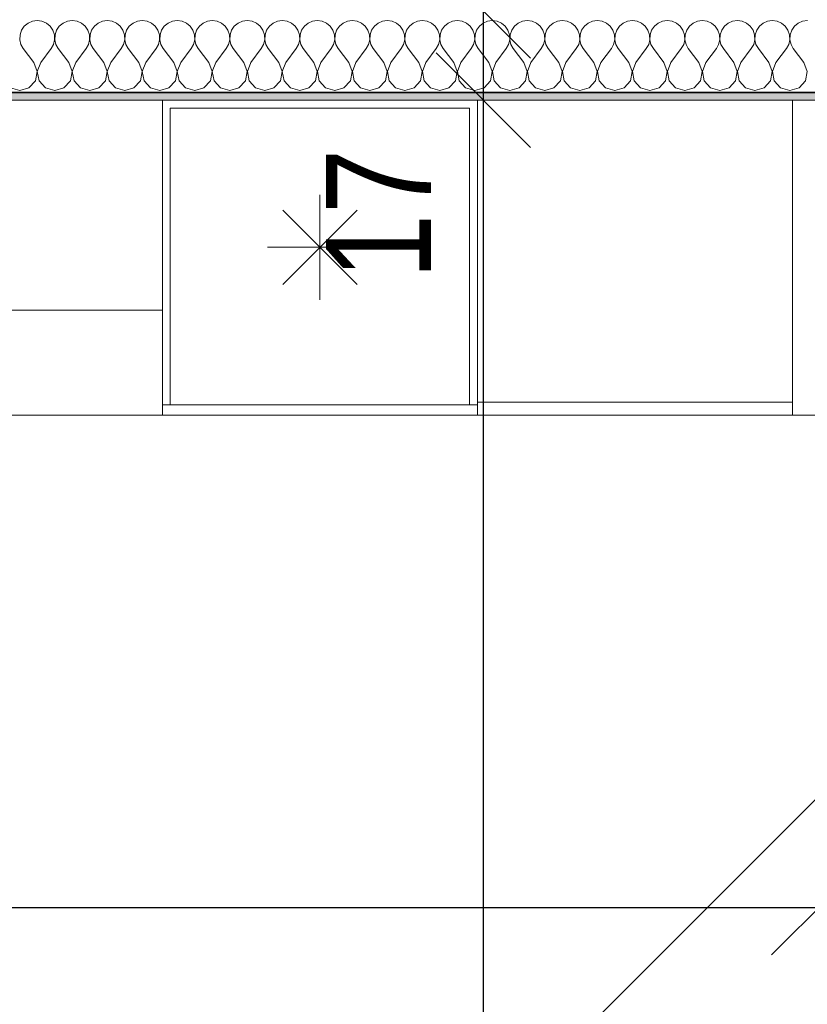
# Model space of a CAD drawing. Header units: metres. Extents: x -7.1 to 26.5, y -14.7 to 18.1.
# Tile 119 of 182: x 21.1 to 22.6, y 1.9 to 3.7. Entities that reach past the tile are written whole.
import ezdxf

# ---------------------------------------------------------------- set-up
doc = ezdxf.new("R2010")
doc.units = ezdxf.units.M
doc.header["$PDMODE"] = 65
doc.linetypes.add('AUSGEZOGEN', pattern=[0])
for name, color, linetype in [('XR$1$010 Fenster', 7, 'AUSGEZOGEN'), ('XR$1$015 Innenwände', 7, 'AUSGEZOGEN'), ('XR$1$015 Innenwände Schichttrennlinien', 7, 'AUSGEZOGEN'), ('XR$1$065 Möbel Einrichtung', 7, 'AUSGEZOGEN'), ('XR$1$080 Raumdefinitionen Kontur', 7, 'AUSGEZOGEN'), ('XR$2$105 Bemassungen 100', 7, 'AUSGEZOGEN'), ('XR$3$015 Innenwände Bauteilschraffuren', 7, 'AUSGEZOGEN')]:
    doc.layers.add(name, color=color, linetype=linetype)
doc.styles.add('ARIAL', font='arial.ttf')
doc.dimstyles.new('DIMSTYLE_3', dxfattribs={"dimtxt": 0.2, "dimasz": 0.3, "dimexe": 0, "dimexo": 0, "dimgap": 0.1, "dimtad": 2, "dimrnd": 0.005, "dimzin": 4, "dimdsep": 46, "dimtxsty": 'ARIAL', "dimblk1": 'ALL_ML_STRICH', "dimblk2": 'ALL_ML_STRICH', "dimsah": 1, "dimcen": 0, "dimclrd": 7, "dimclre": 7, "dimclrt": 7, "dimadec": 0, "dimazin": 0, "dimtfac": 1, "dimtdec": 0, "dimtix": 1, "dimtmove": 2, "dimatfit": 3, "dimfxl": 0, "dimtzin": 0, "dimlwd": 0, "dimlwe": 18, "dimarcsym": 0})
doc.dimstyles.new('DIMSTYLE_7', dxfattribs={"dimtxt": 0.2, "dimasz": 0.3, "dimexe": 0, "dimexo": 0, "dimgap": 0.1, "dimtad": 2, "dimdec": 1, "dimlfac": 100, "dimrnd": 0.5, "dimzin": 4, "dimdsep": 46, "dimtxsty": 'ARIAL', "dimblk1": 'ALL_ML_STRICH', "dimblk2": 'ALL_ML_STRICH', "dimsah": 1, "dimcen": 0, "dimclrd": 7, "dimclre": 7, "dimclrt": 7, "dimadec": 0, "dimazin": 0, "dimtfac": 1, "dimtdec": 0, "dimtix": 1, "dimtmove": 2, "dimatfit": 3, "dimfxl": 0, "dimtvp": 1.2, "dimtzin": 0, "dimlwd": 0, "dimlwe": 18, "dimarcsym": 0})

# ---------------------------------------------------------------- blocks, each defined once
blk = doc.blocks.new('ALL_ML_STRICH')
at = {"color": 0, "linetype": 'ByBlock', "lineweight": -2}
for p, q in [((0, -0.5), (0, 0.5)), ((-0.3, -0.3), (0.3, 0.3)), ((-1, 0), (0.5, 0))]:
    blk.add_line(p, q, dxfattribs=at)
blk = doc.blocks.new('*D156')
at = {"layer": 'DEFPOINTS', "color": 7, "linetype": 'AUSGEZOGEN', "lineweight": 18, "transparency": 16777216}
for p in [(18.6318, 2.3555), (22.6218, 2.1433), (18.6318, 2.0461)]:
    blk.add_point(p, dxfattribs=at)
at = {"layer": 'XR$2$105 Bemassungen 100', "color": 7, "linetype": 'AUSGEZOGEN', "lineweight": -2, "transparency": 16777216}
for p, q in [((18.6318, 2.6261), (18.6318, 2.0461)), ((18.6318, 2.0461), (22.6218, 2.0461)), ((22.6218, 2.0461), (22.6218, 2.0461))]:
    blk.add_line(p, q, dxfattribs=at)
at = {"layer": 'XR$2$105 Bemassungen 100', "color": 7, "linetype": 'AUSGEZOGEN', "lineweight": 18, "transparency": 16777216, "xscale": 0.3, "yscale": 0.3, "zscale": 0.3, "rotation": 180}
blk.add_blockref('ALL_ML_STRICH', (18.6318, 2.0461), dxfattribs=at)
at = {"layer": 'XR$2$105 Bemassungen 100', "color": 7, "linetype": 'AUSGEZOGEN', "lineweight": 18, "transparency": 16777216, "xscale": 0.3, "yscale": 0.3, "zscale": 0.3}
blk.add_blockref('ALL_ML_STRICH', (22.6218, 2.0461), dxfattribs=at)
at = {"layer": 'XR$2$105 Bemassungen 100', "color": 7, "linetype": 'AUSGEZOGEN', "lineweight": 18, "transparency": 16777216, "insert": (20.6382, 2.2496), "char_height": 0.2, "width": 0.64, "attachment_point": 5, "style": 'ARIAL'}
blk.add_mtext('\\W0.80;\\A1;{\\A1;{3.99\\H0.132000;\\S^ ;}}', dxfattribs=at)
blk = doc.blocks.new('*D214')
at = {"layer": 'DEFPOINTS', "color": 7, "linetype": 'AUSGEZOGEN', "lineweight": 18, "transparency": 16777216}
for p in [(22.1052, 3.5835), (21.983, -3.6465), (22.0994, -3.6465)]:
    blk.add_point(p, dxfattribs=at)
at = {"layer": 'XR$2$105 Bemassungen 100', "color": 7, "linetype": 'AUSGEZOGEN', "lineweight": -2, "transparency": 16777216}
for p, q in [((21.983, 3.5835), (21.983, 3.5835)), ((21.983, -3.6465), (21.983, 3.5835)), ((21.983, -3.6465), (21.983, -3.6465))]:
    blk.add_line(p, q, dxfattribs=at)
at = {"layer": 'XR$2$105 Bemassungen 100', "color": 7, "linetype": 'AUSGEZOGEN', "lineweight": 18, "transparency": 16777216, "xscale": 0.3, "yscale": 0.3, "zscale": 0.3}
for p, rotation in [((21.983, 3.5835), 90), ((21.983, -3.6465), 270)]:
    blk.add_blockref('ALL_ML_STRICH', p, dxfattribs=dict(at, rotation=rotation))
at = {"layer": 'XR$2$105 Bemassungen 100', "color": 7, "linetype": 'AUSGEZOGEN', "lineweight": 18, "transparency": 16777216, "insert": (21.7795, -0.0199), "char_height": 0.2, "width": 0.64, "attachment_point": 5, "rotation": 90, "style": 'ARIAL'}
blk.add_mtext('\\W0.80;\\A1;{\\A1;{7.23\\H0.132000;\\S^ ;}}', dxfattribs=at)
blk = doc.blocks.new('*D215')
at = {"layer": 'DEFPOINTS', "color": 7, "linetype": 'AUSGEZOGEN', "lineweight": 18, "transparency": 16777216}
for p in [(22.1359, 3.7535), (21.983, 3.5835), (22.1052, 3.5835)]:
    blk.add_point(p, dxfattribs=at)
at = {"layer": 'XR$2$105 Bemassungen 100', "color": 7, "linetype": 'AUSGEZOGEN', "lineweight": -2, "transparency": 16777216}
for p, q in [((21.983, 3.7535), (21.983, 3.7535)), ((21.983, 3.5835), (21.983, 3.7535)), ((21.983, 3.5835), (21.983, 3.5835))]:
    blk.add_line(p, q, dxfattribs=at)
at = {"layer": 'XR$2$105 Bemassungen 100', "color": 7, "linetype": 'AUSGEZOGEN', "lineweight": 18, "transparency": 16777216, "xscale": 0.3, "yscale": 0.3, "zscale": 0.3}
for p, rotation in [((21.983, 3.7535), 90), ((21.983, 3.5835), 270)]:
    blk.add_blockref('ALL_ML_STRICH', p, dxfattribs=dict(at, rotation=rotation))
at = {"layer": 'XR$2$105 Bemassungen 100', "color": 7, "linetype": 'AUSGEZOGEN', "lineweight": 18, "transparency": 16777216, "insert": (21.783, 3.367), "char_height": 0.2, "width": 0.64, "attachment_point": 5, "rotation": 90, "style": 'ARIAL'}
blk.add_mtext('\\W0.80;\\A1;{\\A1;{17\\H0.132000;\\S^ ;}}', dxfattribs=at)
blk = doc.blocks.new('*D216')
at = {"layer": 'DEFPOINTS', "color": 7, "linetype": 'AUSGEZOGEN', "lineweight": 18, "transparency": 16777216}
for p in [(22.0127, 6.6135), (21.983, 3.7535), (22.1359, 3.7535)]:
    blk.add_point(p, dxfattribs=at)
at = {"layer": 'XR$2$105 Bemassungen 100', "color": 7, "linetype": 'AUSGEZOGEN', "lineweight": -2, "transparency": 16777216}
for p, q in [((21.983, 6.6135), (21.983, 6.6135)), ((21.983, 3.7535), (21.983, 6.6135)), ((21.983, 3.7535), (21.983, 3.7535))]:
    blk.add_line(p, q, dxfattribs=at)
at = {"layer": 'XR$2$105 Bemassungen 100', "color": 7, "linetype": 'AUSGEZOGEN', "lineweight": 18, "transparency": 16777216, "xscale": 0.3, "yscale": 0.3, "zscale": 0.3}
for p, rotation in [((21.983, 6.6135), 90), ((21.983, 3.7535), 270)]:
    blk.add_blockref('ALL_ML_STRICH', p, dxfattribs=dict(at, rotation=rotation))
at = {"layer": 'XR$2$105 Bemassungen 100', "color": 7, "linetype": 'AUSGEZOGEN', "lineweight": 18, "transparency": 16777216, "insert": (21.7796, 5.1951), "char_height": 0.2, "width": 0.64, "attachment_point": 5, "rotation": 90, "style": 'ARIAL'}
blk.add_mtext('\\W0.80;\\A1;{\\A1;{2.86\\H0.132000;\\S^ ;}}', dxfattribs=at)
blk = doc.blocks.new('COMPLEXOBJECT_229')
at = {"layer": 'XR$3$015 Innenwände Bauteilschraffuren', "color": 8, "linetype": 'AUSGEZOGEN', "lineweight": 13, "transparency": 33554687}
for p, q in [((21.1242, 3.7339), (21.1158, 3.7302)), ((21.1333, 3.7352), (21.1242, 3.7339)), ((21.1424, 3.7339), (21.1333, 3.7352)), ((21.1509, 3.7302), (21.1424, 3.7339)), ((21.1909, 3.7339), (21.1825, 3.7302)), ((21.2, 3.7352), (21.1909, 3.7339)), ((21.2091, 3.7339), (21.2, 3.7352)), ((21.2175, 3.7302), (21.2091, 3.7339)), ((21.2576, 3.7339), (21.2491, 3.7302)), ((21.2667, 3.7352), (21.2576, 3.7339)), ((21.2758, 3.7339), (21.2667, 3.7352)), ((21.2842, 3.7302), (21.2758, 3.7339)), ((21.3242, 3.7339), (21.3158, 3.7302)), ((21.3333, 3.7352), (21.3242, 3.7339)), ((21.3424, 3.7339), (21.3333, 3.7352)), ((21.3509, 3.7302), (21.3424, 3.7339)), ((21.3909, 3.7339), (21.3825, 3.7302)), ((21.4, 3.7352), (21.3909, 3.7339)), ((21.4091, 3.7339), (21.4, 3.7352)), ((21.4175, 3.7302), (21.4091, 3.7339)), ((21.4576, 3.7339), (21.4491, 3.7302)), ((21.4667, 3.7352), (21.4576, 3.7339)), ((21.4758, 3.7339), (21.4667, 3.7352)), ((21.4842, 3.7302), (21.4758, 3.7339)), ((21.5242, 3.7339), (21.5158, 3.7302)), ((21.5333, 3.7352), (21.5242, 3.7339)), ((21.5424, 3.7339), (21.5333, 3.7352)), ((21.5509, 3.7302), (21.5424, 3.7339)), ((21.5909, 3.7339), (21.5825, 3.7302)), ((21.6, 3.7352), (21.5909, 3.7339)), ((21.6091, 3.7339), (21.6, 3.7352)), ((21.6175, 3.7302), (21.6091, 3.7339)), ((21.6576, 3.7339), (21.6491, 3.7302)), ((21.6667, 3.7352), (21.6576, 3.7339)), ((21.6758, 3.7339), (21.6667, 3.7352)), ((21.6842, 3.7302), (21.6758, 3.7339)), ((21.7242, 3.7339), (21.7158, 3.7302)), ((21.7333, 3.7352), (21.7242, 3.7339)), ((21.7424, 3.7339), (21.7333, 3.7352)), ((21.7509, 3.7302), (21.7424, 3.7339)), ((21.7909, 3.7339), (21.7825, 3.7302)), ((21.8, 3.7352), (21.7909, 3.7339)), ((21.8091, 3.7339), (21.8, 3.7352)), ((21.8175, 3.7302), (21.8091, 3.7339)), ((21.8576, 3.7339), (21.8491, 3.7302)), ((21.8667, 3.7352), (21.8576, 3.7339)), ((21.8758, 3.7339), (21.8667, 3.7352)), ((21.8842, 3.7302), (21.8758, 3.7339)), ((21.9242, 3.7339), (21.9158, 3.7302)), ((21.9333, 3.7352), (21.9242, 3.7339)), ((21.9424, 3.7339), (21.9333, 3.7352)), ((21.9509, 3.7302), (21.9424, 3.7339)), ((21.9909, 3.7339), (21.9825, 3.7302)), ((22, 3.7352), (21.9909, 3.7339)), ((22.0091, 3.7339), (22, 3.7352)), ((22.0175, 3.7302), (22.0091, 3.7339)), ((22.0576, 3.7339), (22.0491, 3.7302)), ((22.0667, 3.7352), (22.0576, 3.7339)), ((22.0758, 3.7339), (22.0667, 3.7352)), ((22.0842, 3.7302), (22.0758, 3.7339)), ((22.1242, 3.7339), (22.1158, 3.7302)), ((22.1333, 3.7352), (22.1242, 3.7339)), ((22.1424, 3.7339), (22.1333, 3.7352)), ((22.1509, 3.7302), (22.1424, 3.7339)), ((22.1909, 3.7339), (22.1825, 3.7302)), ((22.2, 3.7352), (22.1909, 3.7339)), ((22.2091, 3.7339), (22.2, 3.7352)), ((22.2175, 3.7302), (22.2091, 3.7339)), ((22.2576, 3.7339), (22.2491, 3.7302)), ((22.2667, 3.7352), (22.2576, 3.7339)), ((22.2758, 3.7339), (22.2667, 3.7352)), ((22.2842, 3.7302), (22.2758, 3.7339)), ((22.3242, 3.7339), (22.3158, 3.7302)), ((22.3333, 3.7352), (22.3242, 3.7339)), ((22.3424, 3.7339), (22.3333, 3.7352)), ((22.3509, 3.7302), (22.3424, 3.7339)), ((22.3909, 3.7339), (22.3825, 3.7302)), ((22.4, 3.7352), (22.3909, 3.7339)), ((22.4091, 3.7339), (22.4, 3.7352)), ((22.4175, 3.7302), (22.4091, 3.7339)), ((22.4576, 3.7339), (22.4491, 3.7302)), ((22.4667, 3.7352), (22.4576, 3.7339)), ((22.4758, 3.7339), (22.4667, 3.7352)), ((22.4842, 3.7302), (22.4758, 3.7339)), ((22.5242, 3.7339), (22.5158, 3.7302)), ((22.5333, 3.7352), (22.5242, 3.7339)), ((22.5424, 3.7339), (22.5333, 3.7352)), ((22.5509, 3.7302), (22.5424, 3.7339)), ((22.5909, 3.7339), (22.5825, 3.7302)), ((22.6, 3.7352), (22.5909, 3.7339)), ((21.1035, 3.7167), (21.1006, 3.708)), ((21.1087, 3.7243), (21.1035, 3.7167)), ((21.1158, 3.7302), (21.1087, 3.7243)), ((21.1579, 3.7243), (21.1509, 3.7302)), ((21.1631, 3.7167), (21.1579, 3.7243)), ((21.1661, 3.708), (21.1631, 3.7167)), ((21.1702, 3.7167), (21.1672, 3.708)), ((21.1754, 3.7243), (21.1702, 3.7167)), ((21.1825, 3.7302), (21.1754, 3.7243)), ((21.2246, 3.7243), (21.2175, 3.7302)), ((21.2298, 3.7167), (21.2246, 3.7243)), ((21.2328, 3.708), (21.2298, 3.7167)), ((21.2369, 3.7167), (21.2339, 3.708)), ((21.2421, 3.7243), (21.2369, 3.7167)), ((21.2491, 3.7302), (21.2421, 3.7243)), ((21.2913, 3.7243), (21.2842, 3.7302)), ((21.2965, 3.7167), (21.2913, 3.7243)), ((21.2994, 3.708), (21.2965, 3.7167)), ((21.3035, 3.7167), (21.3006, 3.708)), ((21.3087, 3.7243), (21.3035, 3.7167)), ((21.3158, 3.7302), (21.3087, 3.7243)), ((21.3579, 3.7243), (21.3509, 3.7302)), ((21.3631, 3.7167), (21.3579, 3.7243)), ((21.3661, 3.708), (21.3631, 3.7167)), ((21.3702, 3.7167), (21.3672, 3.708)), ((21.3754, 3.7243), (21.3702, 3.7167)), ((21.3825, 3.7302), (21.3754, 3.7243)), ((21.4246, 3.7243), (21.4175, 3.7302)), ((21.4298, 3.7167), (21.4246, 3.7243)), ((21.4328, 3.708), (21.4298, 3.7167)), ((21.4369, 3.7167), (21.4339, 3.708)), ((21.4421, 3.7243), (21.4369, 3.7167)), ((21.4491, 3.7302), (21.4421, 3.7243)), ((21.4913, 3.7243), (21.4842, 3.7302)), ((21.4965, 3.7167), (21.4913, 3.7243)), ((21.4994, 3.708), (21.4965, 3.7167)), ((21.5035, 3.7167), (21.5006, 3.708)), ((21.5087, 3.7243), (21.5035, 3.7167)), ((21.5158, 3.7302), (21.5087, 3.7243)), ((21.5579, 3.7243), (21.5509, 3.7302)), ((21.5631, 3.7167), (21.5579, 3.7243)), ((21.5661, 3.708), (21.5631, 3.7167)), ((21.5702, 3.7167), (21.5672, 3.708)), ((21.5754, 3.7243), (21.5702, 3.7167)), ((21.5825, 3.7302), (21.5754, 3.7243)), ((21.6246, 3.7243), (21.6175, 3.7302)), ((21.6298, 3.7167), (21.6246, 3.7243)), ((21.6328, 3.708), (21.6298, 3.7167)), ((21.6369, 3.7167), (21.6339, 3.708)), ((21.6421, 3.7243), (21.6369, 3.7167)), ((21.6491, 3.7302), (21.6421, 3.7243)), ((21.6913, 3.7243), (21.6842, 3.7302)), ((21.6965, 3.7167), (21.6913, 3.7243)), ((21.6994, 3.708), (21.6965, 3.7167)), ((21.7035, 3.7167), (21.7006, 3.708)), ((21.7087, 3.7243), (21.7035, 3.7167)), ((21.7158, 3.7302), (21.7087, 3.7243)), ((21.7579, 3.7243), (21.7509, 3.7302)), ((21.7631, 3.7167), (21.7579, 3.7243)), ((21.7661, 3.708), (21.7631, 3.7167)), ((21.7702, 3.7167), (21.7672, 3.708)), ((21.7754, 3.7243), (21.7702, 3.7167)), ((21.7825, 3.7302), (21.7754, 3.7243)), ((21.8246, 3.7243), (21.8175, 3.7302)), ((21.8298, 3.7167), (21.8246, 3.7243)), ((21.8328, 3.708), (21.8298, 3.7167)), ((21.8369, 3.7167), (21.8339, 3.708)), ((21.8421, 3.7243), (21.8369, 3.7167)), ((21.8491, 3.7302), (21.8421, 3.7243)), ((21.8913, 3.7243), (21.8842, 3.7302)), ((21.8965, 3.7167), (21.8913, 3.7243)), ((21.8994, 3.708), (21.8965, 3.7167)), ((21.9035, 3.7167), (21.9006, 3.708)), ((21.9087, 3.7243), (21.9035, 3.7167)), ((21.9158, 3.7302), (21.9087, 3.7243)), ((21.9579, 3.7243), (21.9509, 3.7302)), ((21.9631, 3.7167), (21.9579, 3.7243)), ((21.9661, 3.708), (21.9631, 3.7167)), ((21.9702, 3.7167), (21.9672, 3.708)), ((21.9754, 3.7243), (21.9702, 3.7167)), ((21.9825, 3.7302), (21.9754, 3.7243)), ((22.0246, 3.7243), (22.0175, 3.7302)), ((22.0298, 3.7167), (22.0246, 3.7243)), ((22.0328, 3.708), (22.0298, 3.7167)), ((22.0369, 3.7167), (22.0339, 3.708)), ((22.0421, 3.7243), (22.0369, 3.7167)), ((22.0491, 3.7302), (22.0421, 3.7243)), ((22.0913, 3.7243), (22.0842, 3.7302)), ((22.0965, 3.7167), (22.0913, 3.7243)), ((22.0994, 3.708), (22.0965, 3.7167)), ((22.1035, 3.7167), (22.1006, 3.708)), ((22.1087, 3.7243), (22.1035, 3.7167)), ((22.1158, 3.7302), (22.1087, 3.7243)), ((22.1579, 3.7243), (22.1509, 3.7302)), ((22.1631, 3.7167), (22.1579, 3.7243)), ((22.1661, 3.708), (22.1631, 3.7167)), ((22.1702, 3.7167), (22.1672, 3.708)), ((22.1754, 3.7243), (22.1702, 3.7167)), ((22.1825, 3.7302), (22.1754, 3.7243)), ((22.2246, 3.7243), (22.2175, 3.7302)), ((22.2298, 3.7167), (22.2246, 3.7243)), ((22.2328, 3.708), (22.2298, 3.7167)), ((22.2369, 3.7167), (22.2339, 3.708)), ((22.2421, 3.7243), (22.2369, 3.7167)), ((22.2491, 3.7302), (22.2421, 3.7243)), ((22.2913, 3.7243), (22.2842, 3.7302)), ((22.2965, 3.7167), (22.2913, 3.7243)), ((22.2994, 3.708), (22.2965, 3.7167)), ((22.3035, 3.7167), (22.3006, 3.708)), ((22.3087, 3.7243), (22.3035, 3.7167)), ((22.3158, 3.7302), (22.3087, 3.7243)), ((22.3579, 3.7243), (22.3509, 3.7302)), ((22.3631, 3.7167), (22.3579, 3.7243)), ((22.3661, 3.708), (22.3631, 3.7167)), ((22.3702, 3.7167), (22.3672, 3.708)), ((22.3754, 3.7243), (22.3702, 3.7167)), ((22.3825, 3.7302), (22.3754, 3.7243)), ((22.4246, 3.7243), (22.4175, 3.7302)), ((22.4298, 3.7167), (22.4246, 3.7243)), ((22.4328, 3.708), (22.4298, 3.7167)), ((22.4369, 3.7167), (22.4339, 3.708)), ((22.4421, 3.7243), (22.4369, 3.7167)), ((22.4491, 3.7302), (22.4421, 3.7243)), ((22.4913, 3.7243), (22.4842, 3.7302)), ((22.4965, 3.7167), (22.4913, 3.7243)), ((22.4994, 3.708), (22.4965, 3.7167)), ((22.5035, 3.7167), (22.5006, 3.708)), ((22.5087, 3.7243), (22.5035, 3.7167)), ((22.5158, 3.7302), (22.5087, 3.7243)), ((22.5579, 3.7243), (22.5509, 3.7302)), ((22.5631, 3.7167), (22.5579, 3.7243)), ((22.5661, 3.708), (22.5631, 3.7167)), ((22.5702, 3.7167), (22.5672, 3.708)), ((22.5754, 3.7243), (22.5702, 3.7167)), ((22.5825, 3.7302), (22.5754, 3.7243)), ((21.1006, 3.708), (21.1001, 3.6988)), ((21.1001, 3.6988), (21.1022, 3.6899)), ((21.1645, 3.6899), (21.1665, 3.6988)), ((21.1665, 3.6988), (21.1661, 3.708)), ((21.1672, 3.708), (21.1668, 3.6988)), ((21.1668, 3.6988), (21.1689, 3.6899)), ((21.2311, 3.6899), (21.2332, 3.6988)), ((21.2332, 3.6988), (21.2328, 3.708)), ((21.2339, 3.708), (21.2335, 3.6988)), ((21.2335, 3.6988), (21.2355, 3.6899)), ((21.2978, 3.6899), (21.2999, 3.6988)), ((21.2999, 3.6988), (21.2994, 3.708)), ((21.3006, 3.708), (21.3001, 3.6988)), ((21.3001, 3.6988), (21.3022, 3.6899)), ((21.3645, 3.6899), (21.3665, 3.6988)), ((21.3665, 3.6988), (21.3661, 3.708)), ((21.3672, 3.708), (21.3668, 3.6988)), ((21.3668, 3.6988), (21.3689, 3.6899)), ((21.4311, 3.6899), (21.4332, 3.6988)), ((21.4332, 3.6988), (21.4328, 3.708)), ((21.4339, 3.708), (21.4335, 3.6988)), ((21.4335, 3.6988), (21.4355, 3.6899)), ((21.4978, 3.6899), (21.4999, 3.6988)), ((21.4999, 3.6988), (21.4994, 3.708)), ((21.5006, 3.708), (21.5001, 3.6988)), ((21.5001, 3.6988), (21.5022, 3.6899)), ((21.5645, 3.6899), (21.5665, 3.6988)), ((21.5665, 3.6988), (21.5661, 3.708)), ((21.5672, 3.708), (21.5668, 3.6988)), ((21.5668, 3.6988), (21.5689, 3.6899)), ((21.6311, 3.6899), (21.6332, 3.6988)), ((21.6332, 3.6988), (21.6328, 3.708)), ((21.6339, 3.708), (21.6335, 3.6988)), ((21.6335, 3.6988), (21.6355, 3.6899)), ((21.6978, 3.6899), (21.6999, 3.6988)), ((21.6999, 3.6988), (21.6994, 3.708)), ((21.7006, 3.708), (21.7001, 3.6988)), ((21.7001, 3.6988), (21.7022, 3.6899)), ((21.7645, 3.6899), (21.7665, 3.6988)), ((21.7665, 3.6988), (21.7661, 3.708)), ((21.7672, 3.708), (21.7668, 3.6988)), ((21.7668, 3.6988), (21.7689, 3.6899)), ((21.8311, 3.6899), (21.8332, 3.6988)), ((21.8332, 3.6988), (21.8328, 3.708)), ((21.8339, 3.708), (21.8335, 3.6988)), ((21.8335, 3.6988), (21.8355, 3.6899)), ((21.8978, 3.6899), (21.8999, 3.6988)), ((21.8999, 3.6988), (21.8994, 3.708)), ((21.9006, 3.708), (21.9001, 3.6988)), ((21.9001, 3.6988), (21.9022, 3.6899)), ((21.9645, 3.6899), (21.9665, 3.6988)), ((21.9665, 3.6988), (21.9661, 3.708)), ((21.9672, 3.708), (21.9668, 3.6988)), ((21.9668, 3.6988), (21.9689, 3.6899)), ((22.0311, 3.6899), (22.0332, 3.6988)), ((22.0332, 3.6988), (22.0328, 3.708)), ((22.0339, 3.708), (22.0335, 3.6988)), ((22.0335, 3.6988), (22.0355, 3.6899)), ((22.0978, 3.6899), (22.0999, 3.6988)), ((22.0999, 3.6988), (22.0994, 3.708)), ((22.1006, 3.708), (22.1001, 3.6988)), ((22.1001, 3.6988), (22.1022, 3.6899)), ((22.1645, 3.6899), (22.1665, 3.6988)), ((22.1665, 3.6988), (22.1661, 3.708)), ((22.1672, 3.708), (22.1668, 3.6988)), ((22.1668, 3.6988), (22.1689, 3.6899)), ((22.2311, 3.6899), (22.2332, 3.6988)), ((22.2332, 3.6988), (22.2328, 3.708)), ((22.2339, 3.708), (22.2335, 3.6988)), ((22.2335, 3.6988), (22.2355, 3.6899)), ((22.2978, 3.6899), (22.2999, 3.6988)), ((22.2999, 3.6988), (22.2994, 3.708)), ((22.3006, 3.708), (22.3001, 3.6988)), ((22.3001, 3.6988), (22.3022, 3.6899)), ((22.3645, 3.6899), (22.3665, 3.6988)), ((22.3665, 3.6988), (22.3661, 3.708)), ((22.3672, 3.708), (22.3668, 3.6988)), ((22.3668, 3.6988), (22.3689, 3.6899)), ((22.4311, 3.6899), (22.4332, 3.6988)), ((22.4332, 3.6988), (22.4328, 3.708)), ((22.4339, 3.708), (22.4335, 3.6988)), ((22.4335, 3.6988), (22.4355, 3.6899)), ((22.4978, 3.6899), (22.4999, 3.6988)), ((22.4999, 3.6988), (22.4994, 3.708)), ((22.5006, 3.708), (22.5001, 3.6988)), ((22.5001, 3.6988), (22.5022, 3.6899)), ((22.5645, 3.6899), (22.5665, 3.6988)), ((22.5665, 3.6988), (22.5661, 3.708)), ((22.5672, 3.708), (22.5668, 3.6988)), ((22.5668, 3.6988), (22.5689, 3.6899)), ((21.1022, 3.6899), (21.1067, 3.6818)), ((21.1267, 3.6552), (21.1067, 3.6818)), ((21.14, 3.6552), (21.16, 3.6818)), ((21.16, 3.6818), (21.1645, 3.6899)), ((21.1689, 3.6899), (21.1733, 3.6818)), ((21.1933, 3.6552), (21.1733, 3.6818)), ((21.2067, 3.6552), (21.2267, 3.6818)), ((21.2267, 3.6818), (21.2311, 3.6899)), ((21.2355, 3.6899), (21.24, 3.6818)), ((21.26, 3.6552), (21.24, 3.6818)), ((21.2733, 3.6552), (21.2933, 3.6818)), ((21.2933, 3.6818), (21.2978, 3.6899)), ((21.3022, 3.6899), (21.3067, 3.6818)), ((21.3267, 3.6552), (21.3067, 3.6818)), ((21.34, 3.6552), (21.36, 3.6818)), ((21.36, 3.6818), (21.3645, 3.6899)), ((21.3689, 3.6899), (21.3733, 3.6818)), ((21.3933, 3.6552), (21.3733, 3.6818)), ((21.4067, 3.6552), (21.4267, 3.6818)), ((21.4267, 3.6818), (21.4311, 3.6899)), ((21.4355, 3.6899), (21.44, 3.6818)), ((21.46, 3.6552), (21.44, 3.6818)), ((21.4733, 3.6552), (21.4933, 3.6818)), ((21.4933, 3.6818), (21.4978, 3.6899)), ((21.5022, 3.6899), (21.5067, 3.6818)), ((21.5267, 3.6552), (21.5067, 3.6818)), ((21.54, 3.6552), (21.56, 3.6818)), ((21.56, 3.6818), (21.5645, 3.6899)), ((21.5689, 3.6899), (21.5733, 3.6818)), ((21.5933, 3.6552), (21.5733, 3.6818)), ((21.6067, 3.6552), (21.6267, 3.6818)), ((21.6267, 3.6818), (21.6311, 3.6899)), ((21.6355, 3.6899), (21.64, 3.6818)), ((21.66, 3.6552), (21.64, 3.6818)), ((21.6733, 3.6552), (21.6933, 3.6818)), ((21.6933, 3.6818), (21.6978, 3.6899)), ((21.7022, 3.6899), (21.7067, 3.6818)), ((21.7267, 3.6552), (21.7067, 3.6818)), ((21.74, 3.6552), (21.76, 3.6818)), ((21.76, 3.6818), (21.7645, 3.6899)), ((21.7689, 3.6899), (21.7733, 3.6818)), ((21.7933, 3.6552), (21.7733, 3.6818)), ((21.8067, 3.6552), (21.8267, 3.6818)), ((21.8267, 3.6818), (21.8311, 3.6899)), ((21.8355, 3.6899), (21.84, 3.6818)), ((21.86, 3.6552), (21.84, 3.6818)), ((21.8733, 3.6552), (21.8933, 3.6818)), ((21.8933, 3.6818), (21.8978, 3.6899)), ((21.9022, 3.6899), (21.9067, 3.6818)), ((21.9267, 3.6552), (21.9067, 3.6818)), ((21.94, 3.6552), (21.96, 3.6818)), ((21.96, 3.6818), (21.9645, 3.6899)), ((21.9689, 3.6899), (21.9733, 3.6818)), ((21.9933, 3.6552), (21.9733, 3.6818)), ((22.0067, 3.6552), (22.0267, 3.6818)), ((22.0267, 3.6818), (22.0311, 3.6899)), ((22.0355, 3.6899), (22.04, 3.6818)), ((22.06, 3.6552), (22.04, 3.6818)), ((22.0733, 3.6552), (22.0933, 3.6818)), ((22.0933, 3.6818), (22.0978, 3.6899)), ((22.1022, 3.6899), (22.1067, 3.6818)), ((22.1267, 3.6552), (22.1067, 3.6818)), ((22.14, 3.6552), (22.16, 3.6818)), ((22.16, 3.6818), (22.1645, 3.6899)), ((22.1689, 3.6899), (22.1733, 3.6818)), ((22.1933, 3.6552), (22.1733, 3.6818)), ((22.2067, 3.6552), (22.2267, 3.6818)), ((22.2267, 3.6818), (22.2311, 3.6899)), ((22.2355, 3.6899), (22.24, 3.6818)), ((22.26, 3.6552), (22.24, 3.6818)), ((22.2733, 3.6552), (22.2933, 3.6818)), ((22.2933, 3.6818), (22.2978, 3.6899)), ((22.3022, 3.6899), (22.3067, 3.6818)), ((22.3267, 3.6552), (22.3067, 3.6818)), ((22.34, 3.6552), (22.36, 3.6818)), ((22.36, 3.6818), (22.3645, 3.6899)), ((22.3689, 3.6899), (22.3733, 3.6818)), ((22.3933, 3.6552), (22.3733, 3.6818)), ((22.4067, 3.6552), (22.4267, 3.6818)), ((22.4267, 3.6818), (22.4311, 3.6899)), ((22.4355, 3.6899), (22.44, 3.6818)), ((22.46, 3.6552), (22.44, 3.6818)), ((22.4733, 3.6552), (22.4933, 3.6818)), ((22.4933, 3.6818), (22.4978, 3.6899)), ((22.5022, 3.6899), (22.5067, 3.6818)), ((22.5267, 3.6552), (22.5067, 3.6818)), ((22.54, 3.6552), (22.56, 3.6818)), ((22.56, 3.6818), (22.5645, 3.6899)), ((22.5689, 3.6899), (22.5733, 3.6818)), ((22.5933, 3.6552), (22.5733, 3.6818)), ((21.1332, 3.6382), (21.1267, 3.6552)), ((21.1298, 3.6203), (21.1332, 3.6382)), ((21.14, 3.6552), (21.1335, 3.6382)), ((21.1335, 3.6382), (21.1369, 3.6203)), ((21.1999, 3.6382), (21.1933, 3.6552)), ((21.1965, 3.6203), (21.1999, 3.6382)), ((21.2067, 3.6552), (21.2001, 3.6382)), ((21.2001, 3.6382), (21.2035, 3.6203)), ((21.2665, 3.6382), (21.26, 3.6552)), ((21.2631, 3.6203), (21.2665, 3.6382)), ((21.2733, 3.6552), (21.2668, 3.6382)), ((21.2668, 3.6382), (21.2702, 3.6203)), ((21.3332, 3.6382), (21.3267, 3.6552)), ((21.3298, 3.6203), (21.3332, 3.6382)), ((21.34, 3.6552), (21.3335, 3.6382)), ((21.3335, 3.6382), (21.3369, 3.6203)), ((21.3999, 3.6382), (21.3933, 3.6552)), ((21.3965, 3.6203), (21.3999, 3.6382)), ((21.4067, 3.6552), (21.4001, 3.6382)), ((21.4001, 3.6382), (21.4035, 3.6203)), ((21.4665, 3.6382), (21.46, 3.6552)), ((21.4631, 3.6203), (21.4665, 3.6382)), ((21.4733, 3.6552), (21.4668, 3.6382)), ((21.4668, 3.6382), (21.4702, 3.6203)), ((21.5332, 3.6382), (21.5267, 3.6552)), ((21.5298, 3.6203), (21.5332, 3.6382)), ((21.54, 3.6552), (21.5335, 3.6382)), ((21.5335, 3.6382), (21.5369, 3.6203)), ((21.5999, 3.6382), (21.5933, 3.6552)), ((21.5965, 3.6203), (21.5999, 3.6382)), ((21.6067, 3.6552), (21.6001, 3.6382)), ((21.6001, 3.6382), (21.6035, 3.6203)), ((21.6665, 3.6382), (21.66, 3.6552)), ((21.6631, 3.6203), (21.6665, 3.6382)), ((21.6733, 3.6552), (21.6668, 3.6382)), ((21.6668, 3.6382), (21.6702, 3.6203)), ((21.7332, 3.6382), (21.7267, 3.6552)), ((21.7298, 3.6203), (21.7332, 3.6382)), ((21.74, 3.6552), (21.7335, 3.6382)), ((21.7335, 3.6382), (21.7369, 3.6203)), ((21.7999, 3.6382), (21.7933, 3.6552)), ((21.7965, 3.6203), (21.7999, 3.6382)), ((21.8067, 3.6552), (21.8001, 3.6382)), ((21.8001, 3.6382), (21.8035, 3.6203)), ((21.8665, 3.6382), (21.86, 3.6552)), ((21.8631, 3.6203), (21.8665, 3.6382)), ((21.8733, 3.6552), (21.8668, 3.6382)), ((21.8668, 3.6382), (21.8702, 3.6203)), ((21.9332, 3.6382), (21.9267, 3.6552)), ((21.9298, 3.6203), (21.9332, 3.6382)), ((21.94, 3.6552), (21.9335, 3.6382)), ((21.9335, 3.6382), (21.9369, 3.6203)), ((21.9999, 3.6382), (21.9933, 3.6552)), ((21.9965, 3.6203), (21.9999, 3.6382)), ((22.0067, 3.6552), (22.0001, 3.6382)), ((22.0001, 3.6382), (22.0035, 3.6203)), ((22.0665, 3.6382), (22.06, 3.6552)), ((22.0631, 3.6203), (22.0665, 3.6382)), ((22.0733, 3.6552), (22.0668, 3.6382)), ((22.0668, 3.6382), (22.0702, 3.6203)), ((22.1332, 3.6382), (22.1267, 3.6552)), ((22.1298, 3.6203), (22.1332, 3.6382)), ((22.14, 3.6552), (22.1335, 3.6382)), ((22.1335, 3.6382), (22.1369, 3.6203)), ((22.1999, 3.6382), (22.1933, 3.6552)), ((22.1965, 3.6203), (22.1999, 3.6382)), ((22.2067, 3.6552), (22.2001, 3.6382)), ((22.2001, 3.6382), (22.2035, 3.6203)), ((22.2665, 3.6382), (22.26, 3.6552)), ((22.2631, 3.6203), (22.2665, 3.6382)), ((22.2733, 3.6552), (22.2668, 3.6382)), ((22.2668, 3.6382), (22.2702, 3.6203)), ((22.3332, 3.6382), (22.3267, 3.6552)), ((22.3298, 3.6203), (22.3332, 3.6382)), ((22.34, 3.6552), (22.3335, 3.6382)), ((22.3335, 3.6382), (22.3369, 3.6203)), ((22.3999, 3.6382), (22.3933, 3.6552)), ((22.3965, 3.6203), (22.3999, 3.6382)), ((22.4067, 3.6552), (22.4001, 3.6382)), ((22.4001, 3.6382), (22.4035, 3.6203)), ((22.4665, 3.6382), (22.46, 3.6552)), ((22.4631, 3.6203), (22.4665, 3.6382)), ((22.4733, 3.6552), (22.4668, 3.6382)), ((22.4668, 3.6382), (22.4702, 3.6203)), ((22.5332, 3.6382), (22.5267, 3.6552)), ((22.5298, 3.6203), (22.5332, 3.6382)), ((22.54, 3.6552), (22.5335, 3.6382)), ((22.5335, 3.6382), (22.5369, 3.6203)), ((22.5999, 3.6382), (22.5933, 3.6552)), ((22.5965, 3.6203), (22.5999, 3.6382)), ((21.1175, 3.6068), (21.1298, 3.6203)), ((21.1369, 3.6203), (21.1491, 3.6068)), ((21.1842, 3.6068), (21.1965, 3.6203)), ((21.2035, 3.6203), (21.2158, 3.6068)), ((21.2509, 3.6068), (21.2631, 3.6203)), ((21.2702, 3.6203), (21.2825, 3.6068)), ((21.3175, 3.6068), (21.3298, 3.6203)), ((21.3369, 3.6203), (21.3491, 3.6068)), ((21.3842, 3.6068), (21.3965, 3.6203)), ((21.4035, 3.6203), (21.4158, 3.6068)), ((21.4509, 3.6068), (21.4631, 3.6203)), ((21.4702, 3.6203), (21.4825, 3.6068)), ((21.5175, 3.6068), (21.5298, 3.6203)), ((21.5369, 3.6203), (21.5491, 3.6068)), ((21.5842, 3.6068), (21.5965, 3.6203)), ((21.6035, 3.6203), (21.6158, 3.6068)), ((21.6509, 3.6068), (21.6631, 3.6203)), ((21.6702, 3.6203), (21.6825, 3.6068)), ((21.7175, 3.6068), (21.7298, 3.6203)), ((21.7369, 3.6203), (21.7491, 3.6068)), ((21.7842, 3.6068), (21.7965, 3.6203)), ((21.8035, 3.6203), (21.8158, 3.6068)), ((21.8509, 3.6068), (21.8631, 3.6203)), ((21.8702, 3.6203), (21.8825, 3.6068)), ((21.9175, 3.6068), (21.9298, 3.6203)), ((21.9369, 3.6203), (21.9491, 3.6068)), ((21.9842, 3.6068), (21.9965, 3.6203)), ((22.0035, 3.6203), (22.0158, 3.6068)), ((22.0509, 3.6068), (22.0631, 3.6203)), ((22.0702, 3.6203), (22.0825, 3.6068)), ((22.1175, 3.6068), (22.1298, 3.6203)), ((22.1369, 3.6203), (22.1491, 3.6068)), ((22.1842, 3.6068), (22.1965, 3.6203)), ((22.2035, 3.6203), (22.2158, 3.6068)), ((22.2509, 3.6068), (22.2631, 3.6203)), ((22.2702, 3.6203), (22.2825, 3.6068)), ((22.3175, 3.6068), (22.3298, 3.6203)), ((22.3369, 3.6203), (22.3491, 3.6068)), ((22.3842, 3.6068), (22.3965, 3.6203)), ((22.4035, 3.6203), (22.4158, 3.6068)), ((22.4509, 3.6068), (22.4631, 3.6203)), ((22.4702, 3.6203), (22.4825, 3.6068)), ((22.5175, 3.6068), (22.5298, 3.6203)), ((22.5369, 3.6203), (22.5491, 3.6068)), ((22.5842, 3.6068), (22.5965, 3.6203)), ((21.0825, 3.6068), (21.1, 3.6018)), ((21.1, 3.6018), (21.1175, 3.6068)), ((21.1491, 3.6068), (21.1667, 3.6018)), ((21.1667, 3.6018), (21.1842, 3.6068)), ((21.2158, 3.6068), (21.2333, 3.6018)), ((21.2333, 3.6018), (21.2509, 3.6068)), ((21.2825, 3.6068), (21.3, 3.6018)), ((21.3, 3.6018), (21.3175, 3.6068)), ((21.3491, 3.6068), (21.3667, 3.6018)), ((21.3667, 3.6018), (21.3842, 3.6068)), ((21.4158, 3.6068), (21.4333, 3.6018)), ((21.4333, 3.6018), (21.4509, 3.6068)), ((21.4825, 3.6068), (21.5, 3.6018)), ((21.5, 3.6018), (21.5175, 3.6068)), ((21.5491, 3.6068), (21.5667, 3.6018)), ((21.5667, 3.6018), (21.5842, 3.6068)), ((21.6158, 3.6068), (21.6333, 3.6018)), ((21.6333, 3.6018), (21.6509, 3.6068)), ((21.6825, 3.6068), (21.7, 3.6018)), ((21.7, 3.6018), (21.7175, 3.6068)), ((21.7491, 3.6068), (21.7667, 3.6018)), ((21.7667, 3.6018), (21.7842, 3.6068)), ((21.8158, 3.6068), (21.8333, 3.6018)), ((21.8333, 3.6018), (21.8509, 3.6068)), ((21.8825, 3.6068), (21.9, 3.6018)), ((21.9, 3.6018), (21.9175, 3.6068)), ((21.9491, 3.6068), (21.9667, 3.6018)), ((21.9667, 3.6018), (21.9842, 3.6068)), ((22.0158, 3.6068), (22.0333, 3.6018)), ((22.0333, 3.6018), (22.0509, 3.6068)), ((22.0825, 3.6068), (22.1, 3.6018)), ((22.1, 3.6018), (22.1175, 3.6068)), ((22.1491, 3.6068), (22.1667, 3.6018)), ((22.1667, 3.6018), (22.1842, 3.6068)), ((22.2158, 3.6068), (22.2333, 3.6018)), ((22.2333, 3.6018), (22.2509, 3.6068)), ((22.2825, 3.6068), (22.3, 3.6018)), ((22.3, 3.6018), (22.3175, 3.6068)), ((22.3491, 3.6068), (22.3667, 3.6018)), ((22.3667, 3.6018), (22.3842, 3.6068)), ((22.4158, 3.6068), (22.4333, 3.6018)), ((22.4333, 3.6018), (22.4509, 3.6068)), ((22.4825, 3.6068), (22.5, 3.6018)), ((22.5, 3.6018), (22.5175, 3.6068)), ((22.5491, 3.6068), (22.5667, 3.6018)), ((22.5667, 3.6018), (22.5842, 3.6068))]:
    blk.add_line(p, q, dxfattribs=at)

msp = doc.modelspace()

# ---------------------------------------------------------------- hatches: boundary and pattern name
at = {"layer": 'XR$3$015 Innenwände Bauteilschraffuren', "linetype": 'AUSGEZOGEN', "lineweight": 13, "true_color": 0x202020, "transparency": 33554687}
msp.add_hatch(color=250, dxfattribs=at).paths.add_polyline_path([(18.6468, 3.5835), (22.6218, 3.5835), (22.6218, 3.5985), (18.6468, 3.5985)])

# ---------------------------------------------------------------- linework, layer by layer
at = {"layer": 'XR$1$010 Fenster', "color": 7, "linetype": 'AUSGEZOGEN', "lineweight": 13, "transparency": 33554687}
msp.add_line((22.6768, 2.3135), (22.1818, 1.8185), dxfattribs=at)
at = {"layer": 'XR$1$015 Innenwände', "color": 7, "linetype": 'AUSGEZOGEN', "lineweight": 18, "transparency": 33554687}
msp.add_line((18.6468, 3.5835), (22.6218, 3.5835), dxfattribs=at)
at = {"layer": 'XR$1$015 Innenwände Schichttrennlinien', "color": 7, "linetype": 'AUSGEZOGEN', "lineweight": 35, "transparency": 33554687}
msp.add_line((18.7868, 3.5985), (22.6218, 3.5985), dxfattribs=at)
at = {"layer": 'XR$1$065 Möbel Einrichtung', "color": 8, "linetype": 'AUSGEZOGEN', "lineweight": 13, "transparency": 33554687}
for p, q in [((18.6518, 3.5835), (22.6218, 3.5835)), ((21.9718, 3.5835), (21.3718, 3.5835)), ((21.3718, 3.5835), (21.3718, 2.9835)), ((21.9718, 2.9835), (21.9718, 3.5835)), ((21.3868, 3.0035), (21.3868, 3.5685)), ((21.3868, 3.5685), (21.9568, 3.5685)), ((21.9568, 3.0035), (21.9568, 3.5685)), ((21.6718, 3.2035), (21.6718, 3.4035)), ((21.6011, 3.2328), (21.7425, 3.3742)), ((21.6011, 3.3742), (21.7425, 3.2328)), ((21.5718, 3.3035), (21.7718, 3.3035)), ((21.3718, 3.0035), (21.9718, 3.0035)), ((21.9718, 3.0085), (22.5718, 3.0085)), ((18.6518, 2.9835), (22.6218, 2.9835)), ((21.3718, 2.9835), (21.9718, 2.9835))]:
    msp.add_line(p, q, dxfattribs=at)
for points in [[(21.0718, 3.1835), (21.3718, 3.1835), (21.3718, 3.5835), (21.0718, 3.5835), (21.0718, 3.1835)], [(21.9718, 2.9835), (22.5718, 2.9835), (22.5718, 3.5835), (21.9718, 3.5835), (21.9718, 2.9835)]]:
    msp.add_lwpolyline(points, close=True, dxfattribs=at)
at = {"layer": 'XR$1$080 Raumdefinitionen Kontur', "color": 8, "linetype": 'AUSGEZOGEN', "lineweight": 13, "transparency": 33554687}
msp.add_lwpolyline([(16.3418, -3.6465), (22.6218, -3.6465), (22.6218, 3.5835), (18.6718, 3.5835), (17.4718, 3.5835), (16.3418, 3.5835), (16.3418, -3.6465)], close=True, dxfattribs=at)

# ---------------------------------------------------------------- block references
at = {"layer": 'XR$3$015 Innenwände Bauteilschraffuren', "color": 8, "linetype": 'AUSGEZOGEN', "lineweight": 13, "transparency": 33554687}
msp.add_blockref('COMPLEXOBJECT_229', (0, 0), dxfattribs=at)

# ---------------------------------------------------------------- dimensions: what is measured, and where the dimension line sits
at = {"layer": 'XR$2$105 Bemassungen 100', "color": 7, "linetype": 'AUSGEZOGEN', "lineweight": 18, "transparency": 33554687}
for base, p1, p2, dimstyle, picture, middle in [((21.983, 6.6135), (21.983, 3.7535), (21.983, 6.6135), 'DIMSTYLE_3', '*D216', (21.7796, 5.1951)), ((21.983, 3.7535), (21.983, 3.5835), (21.983, 3.7535), 'DIMSTYLE_7', '*D215', (21.783, 3.367)), ((21.983, 3.5835), (21.983, -3.6465), (21.983, 3.5835), 'DIMSTYLE_3', '*D214', (21.7795, -0.0199))]:
    dim = msp.add_linear_dim(base=base, p1=p1, p2=p2, angle=90, dimstyle=dimstyle, override={"dimpost": '<>', "dimclrd": 7, "dimclre": 7, "dimclrt": 7, "dimlwd": 0, "dimlwe": 18}, dxfattribs=at)
    dim.commit()
    dim.dimension.update_dxf_attribs({"geometry": picture, "text_midpoint": middle, "dimtype": 160})
dim = msp.add_linear_dim(base=(22.6218, 2.0461), p1=(18.6318, 2.6261), p2=(22.6218, 2.0461), dimstyle='DIMSTYLE_3', override={"dimpost": '<>', "dimclrd": 7, "dimclre": 7, "dimclrt": 7, "dimlwd": 0, "dimlwe": 18}, dxfattribs=at)
dim.commit()
dim.dimension.update_dxf_attribs({"geometry": '*D156', "text_midpoint": (20.6382, 2.2496), "dimtype": 160})

doc.saveas('drawing.dxf')
